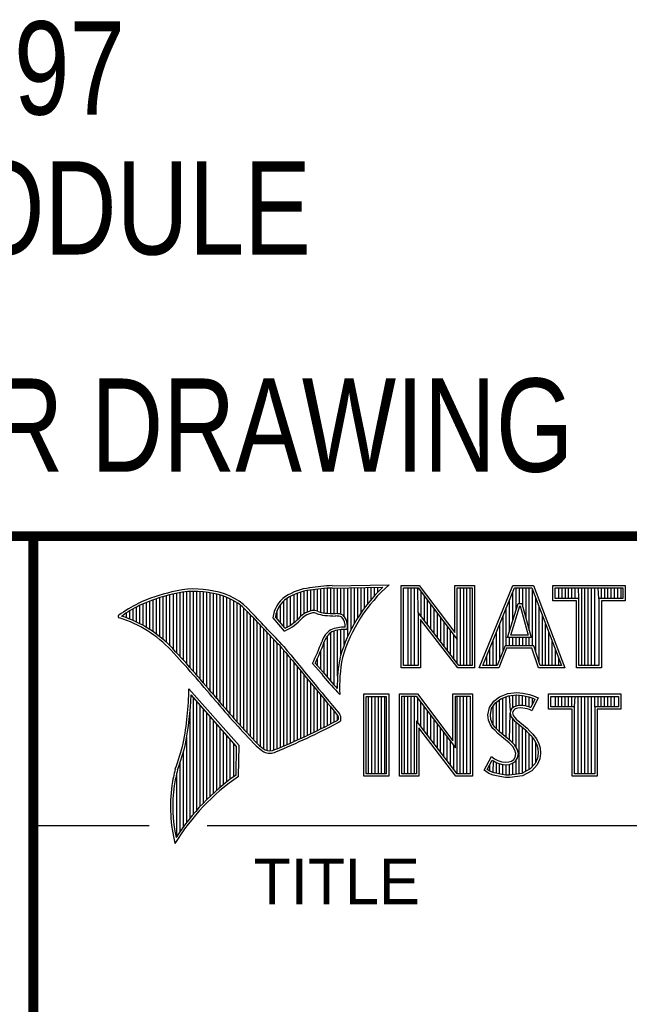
# Model space of a CAD drawing. Header units: inches. Extents: x 0 to 22, y 0 to 17.
# Tile 18 of 33: x 16.3 to 17.6, y 2 to 4. Entities that reach past the tile are written whole.
import ezdxf

# ---------------------------------------------------------------- set-up
doc = ezdxf.new("R2010")
doc.units = ezdxf.units.IN
doc.header["$LTSCALE"] = 1.21
doc.header["$MEASUREMENT"] = 0
doc.layers.get('0').update_dxf_attribs({"linetype": 'CONTINUOUS'})
doc.layers.add('DETAIL', color=7, linetype='CONTINUOUS')
doc.styles.get("Standard").update_dxf_attribs({"font": 'txt', "width": 0.8})
doc.styles.add('TEXTSTYLE_2', font='txt')

msp = doc.modelspace()

# ---------------------------------------------------------------- linework, layer by layer
at = {"color": 2, "linetype": 'CONTINUOUS'}
for p, q in [((16.3737, 2.9596), (21.5037, 2.9596)), ((16.3737, 2.9596), (16.3737, 1.2496)), ((16.375, 2.96), (21.5, 2.96)), ((16.9332, 2.8053), (16.9332, 2.849)), ((16.9401, 2.8077), (16.9401, 2.8499)), ((16.9469, 2.8082), (16.9469, 2.8509)), ((16.9537, 2.8069), (16.9537, 2.8518)), ((16.9606, 2.8048), (16.9606, 2.8525)), ((16.9674, 2.8034), (16.9674, 2.8531)), ((16.9742, 2.8027), (16.9742, 2.8536)), ((16.981, 2.8023), (16.981, 2.854)), ((16.9838, 2.8589), (17.0997, 2.8607)), ((16.9839, 2.8541), (17.087, 2.8557)), ((16.9879, 2.802), (16.9879, 2.8542)), ((16.9947, 2.8019), (16.9947, 2.8543)), ((17.0015, 2.8005), (17.0015, 2.8544)), ((17.0083, 2.7963), (17.0083, 2.8545)), ((17.0152, 2.755), (17.0152, 2.8546)), ((17.022, 2.7691), (17.022, 2.8547)), ((17.0288, 2.7817), (17.0288, 2.8548)), ((17.0357, 2.7931), (17.0357, 2.8549)), ((17.0425, 2.8035), (17.0425, 2.855)), ((17.0493, 2.8131), (17.0493, 2.8551)), ((17.0561, 2.822), (17.0561, 2.8552)), ((17.063, 2.8303), (17.063, 2.8553)), ((17.0698, 2.8381), (17.0698, 2.8554)), ((17.0766, 2.8454), (17.0766, 2.8555)), ((17.1243, 2.8592), (17.1609, 2.8592)), ((17.1243, 2.6915), (17.1243, 2.8592)), ((17.1291, 2.8543), (17.1585, 2.8543)), ((17.1291, 2.6963), (17.1291, 2.8543)), ((17.1381, 2.6963), (17.1381, 2.8543)), ((17.1447, 2.6963), (17.1447, 2.8543)), ((17.1514, 2.6963), (17.1514, 2.8543)), ((17.1589, 2.8042), (17.1581, 2.8543)), ((17.1585, 2.8543), (17.2383, 2.7492)), ((17.1609, 2.8592), (17.2334, 2.7636)), ((17.2334, 2.8592), (17.2732, 2.8592)), ((17.2334, 2.7636), (17.2334, 2.8592)), ((17.2383, 2.8543), (17.2684, 2.8543)), ((17.2383, 2.7492), (17.2383, 2.8543)), ((17.2449, 2.6963), (17.2449, 2.8543)), ((17.2515, 2.6963), (17.2515, 2.8543)), ((17.2582, 2.6963), (17.2582, 2.8543)), ((17.2649, 2.6963), (17.2649, 2.8543)), ((17.2684, 2.8543), (17.2684, 2.6963)), ((17.2732, 2.8592), (17.2732, 2.6915)), ((17.2831, 2.6915), (17.3516, 2.8591)), ((17.2903, 2.6964), (17.3548, 2.8542)), ((17.3516, 2.8591), (17.3938, 2.8591)), ((17.3548, 2.8542), (17.3905, 2.8542)), ((17.3583, 2.8098), (17.3583, 2.8542)), ((17.365, 2.8228), (17.365, 2.8542)), ((17.3717, 2.817), (17.3717, 2.8542)), ((17.3784, 2.7925), (17.3784, 2.8542)), ((17.385, 2.7679), (17.385, 2.8542)), ((17.3905, 2.8542), (17.4504, 2.6964)), ((17.3917, 2.7364), (17.3917, 2.851)), ((17.3938, 2.8591), (17.4574, 2.6915)), ((17.4327, 2.8591), (17.5802, 2.8591)), ((17.4327, 2.8278), (17.4327, 2.8591)), ((17.4375, 2.8542), (17.5753, 2.8542)), ((17.4375, 2.8327), (17.4375, 2.8542)), ((17.4451, 2.8327), (17.4451, 2.8542)), ((17.4518, 2.8327), (17.4518, 2.8542)), ((17.4585, 2.8327), (17.4585, 2.8542)), ((17.4652, 2.8327), (17.4652, 2.8542)), ((17.4718, 2.8327), (17.4718, 2.8542)), ((17.4785, 2.8327), (17.4785, 2.8542)), ((17.4859, 2.8327), (17.4852, 2.8542)), ((17.4919, 2.6964), (17.4919, 2.8542)), ((17.4985, 2.6964), (17.4985, 2.8542)), ((17.5052, 2.6964), (17.5052, 2.8542)), ((17.5119, 2.6964), (17.5119, 2.8542)), ((17.5186, 2.6964), (17.5186, 2.8542)), ((17.5269, 2.8327), (17.5252, 2.8542)), ((17.5319, 2.8327), (17.5319, 2.8542)), ((17.5386, 2.8327), (17.5386, 2.8542)), ((17.5453, 2.8327), (17.5453, 2.8542)), ((17.5519, 2.8327), (17.5519, 2.8542)), ((17.5586, 2.8327), (17.5586, 2.8542)), ((17.5653, 2.8327), (17.5653, 2.8542)), ((17.572, 2.8327), (17.572, 2.8542)), ((17.5753, 2.8542), (17.5753, 2.8327)), ((17.5802, 2.8591), (17.5802, 2.8278)), ((16.6192, 2.765), (16.6192, 2.8301)), ((16.626, 2.7601), (16.626, 2.8325)), ((16.6329, 2.7549), (16.6329, 2.8347)), ((16.6397, 2.7492), (16.6397, 2.8367)), ((16.6465, 2.7431), (16.6465, 2.8386)), ((16.6533, 2.7366), (16.6533, 2.8403)), ((16.6602, 2.7295), (16.6602, 2.8419)), ((16.667, 2.7221), (16.667, 2.8435)), ((16.6738, 2.7146), (16.6738, 2.8449)), ((16.6806, 2.707), (16.6806, 2.8459)), ((16.6875, 2.6995), (16.6875, 2.8467)), ((16.6943, 2.6918), (16.6943, 2.8472)), ((16.7011, 2.6841), (16.7011, 2.8474)), ((16.708, 2.6764), (16.708, 2.8474)), ((16.7148, 2.6685), (16.7148, 2.847)), ((16.7216, 2.6607), (16.7216, 2.8465)), ((16.7284, 2.6527), (16.7284, 2.8456)), ((16.7353, 2.6447), (16.7353, 2.8445)), ((16.7421, 2.6366), (16.7421, 2.8431)), ((16.7489, 2.6285), (16.7489, 2.8417)), ((16.7557, 2.6204), (16.7557, 2.84)), ((16.7626, 2.6125), (16.7626, 2.8378)), ((16.7694, 2.6046), (16.7694, 2.8352)), ((16.7762, 2.5968), (16.7762, 2.8321)), ((16.8923, 2.7747), (16.8923, 2.8335)), ((16.8991, 2.7788), (16.8991, 2.8375)), ((16.9059, 2.7837), (16.9059, 2.8408)), ((16.9128, 2.7896), (16.9128, 2.8436)), ((16.9196, 2.7966), (16.9196, 2.8459)), ((16.9264, 2.8018), (16.9264, 2.8477)), ((17.1648, 2.7965), (17.1648, 2.8461)), ((17.1714, 2.7879), (17.1714, 2.8373)), ((17.345, 2.7666), (17.345, 2.8302)), ((17.3517, 2.7882), (17.3517, 2.8465)), ((17.3984, 2.7232), (17.3984, 2.8334)), ((17.4859, 2.8327), (17.4375, 2.8327)), ((17.4859, 2.6964), (17.4859, 2.8327)), ((17.5753, 2.8327), (17.5269, 2.8327)), ((17.5269, 2.8327), (17.5269, 2.6964)), ((16.5782, 2.788), (16.5782, 2.8116)), ((16.5851, 2.7849), (16.5851, 2.8154)), ((16.5919, 2.7815), (16.5919, 2.819)), ((16.5987, 2.7778), (16.5987, 2.8221)), ((16.6055, 2.7738), (16.6055, 2.8249)), ((16.6124, 2.7696), (16.6124, 2.8276)), ((16.7831, 2.5891), (16.7831, 2.8284)), ((16.7899, 2.5815), (16.7899, 2.8242)), ((16.7967, 2.5739), (16.7967, 2.8193)), ((16.8035, 2.5665), (16.8035, 2.8136)), ((16.8718, 2.791), (16.8718, 2.8085)), ((16.8786, 2.783), (16.8786, 2.8206)), ((16.8855, 2.7749), (16.8855, 2.8281)), ((17.1781, 2.7792), (17.1781, 2.8285)), ((17.1848, 2.7705), (17.1848, 2.8197)), ((17.1915, 2.7618), (17.1915, 2.8109)), ((17.3383, 2.7364), (17.3383, 2.8138)), ((17.3409, 2.7533), (17.3624, 2.8228)), ((17.3475, 2.7581), (17.3659, 2.8179)), ((17.3624, 2.8228), (17.3701, 2.8228)), ((17.3659, 2.8179), (17.3664, 2.8179)), ((17.3664, 2.8179), (17.3827, 2.7581)), ((17.3701, 2.8228), (17.389, 2.7533)), ((17.4051, 2.7034), (17.4051, 2.8158)), ((17.481, 2.8278), (17.4327, 2.8278)), ((17.481, 2.6915), (17.481, 2.8278)), ((17.5802, 2.8278), (17.5318, 2.8278)), ((17.5318, 2.8278), (17.5318, 2.6915)), ((16.5578, 2.796), (16.5578, 2.7989)), ((16.5646, 2.7936), (16.5646, 2.8033)), ((16.5714, 2.7909), (16.5714, 2.8075)), ((16.8104, 2.5591), (16.8104, 2.807)), ((16.8172, 2.5519), (16.8172, 2.7996)), ((16.824, 2.5447), (16.824, 2.7924)), ((16.8864, 2.7664), (16.8632, 2.7937)), ((16.8877, 2.7723), (16.8682, 2.7952)), ((17.2418, 2.6963), (17.1589, 2.8042)), ((17.1589, 2.8042), (17.1589, 2.6963)), ((17.2395, 2.6915), (17.1637, 2.7899)), ((17.1637, 2.7899), (17.1637, 2.6915)), ((17.1981, 2.7531), (17.1981, 2.8021)), ((17.2048, 2.7445), (17.2048, 2.7933)), ((17.3316, 2.7267), (17.3316, 2.7975)), ((17.4118, 2.6964), (17.4118, 2.7982)), ((16.8308, 2.5375), (16.8308, 2.7853)), ((16.8377, 2.5314), (16.8377, 2.7781)), ((16.8445, 2.5262), (16.8445, 2.7709)), ((16.9947, 2.6748), (16.9947, 2.7683)), ((17.0015, 2.7195), (17.0015, 2.7694)), ((17.0083, 2.7388), (17.0083, 2.7698)), ((17.2115, 2.7358), (17.2115, 2.7845)), ((17.2182, 2.7271), (17.2182, 2.7757)), ((17.325, 2.7101), (17.325, 2.7812)), ((17.4184, 2.6964), (17.4184, 2.7806)), ((16.8513, 2.523), (16.8513, 2.7637)), ((16.8581, 2.5224), (16.8581, 2.7565)), ((16.865, 2.5241), (16.865, 2.7493)), ((16.9742, 2.672), (16.9742, 2.7568)), ((16.981, 2.664), (16.981, 2.7634)), ((16.9879, 2.6563), (16.9879, 2.7665)), ((17.2248, 2.7184), (17.2248, 2.7669)), ((17.2315, 2.7098), (17.2315, 2.7581)), ((17.2382, 2.7011), (17.2383, 2.7492)), ((17.3116, 2.6964), (17.3116, 2.7485)), ((17.3183, 2.6964), (17.3183, 2.7648)), ((17.389, 2.7533), (17.3409, 2.7533)), ((17.345, 2.7364), (17.345, 2.7533)), ((17.3827, 2.7581), (17.3475, 2.7581)), ((17.3517, 2.7364), (17.3517, 2.7533)), ((17.3583, 2.7364), (17.3583, 2.7533)), ((17.365, 2.7364), (17.365, 2.7533)), ((17.3717, 2.7364), (17.3717, 2.7533)), ((17.3784, 2.7364), (17.3784, 2.7533)), ((17.385, 2.7364), (17.385, 2.7533)), ((17.4251, 2.6964), (17.4251, 2.763)), ((16.8718, 2.527), (16.8718, 2.7421)), ((16.8786, 2.5298), (16.8786, 2.7348)), ((16.9674, 2.6802), (16.9674, 2.7444)), ((17.3049, 2.6964), (17.3049, 2.7322)), ((17.3356, 2.7364), (17.3195, 2.6964)), ((17.3388, 2.7316), (17.3228, 2.6915)), ((17.394, 2.7364), (17.3356, 2.7364)), ((17.3905, 2.7316), (17.3388, 2.7316)), ((17.4039, 2.6915), (17.3905, 2.7316)), ((17.4074, 2.6964), (17.394, 2.7364)), ((17.4318, 2.6964), (17.4318, 2.7455)), ((16.8855, 2.5327), (16.8855, 2.727)), ((16.8923, 2.5356), (16.8923, 2.7187)), ((16.8991, 2.5385), (16.8991, 2.7104)), ((16.9537, 2.696), (16.9537, 2.7109)), ((16.9606, 2.6882), (16.9606, 2.7266)), ((17.2983, 2.6964), (17.2983, 2.7158)), ((17.4385, 2.6964), (17.4385, 2.7279)), ((17.4451, 2.6964), (17.4451, 2.7103)), ((16.9059, 2.5415), (16.9059, 2.7022)), ((16.9128, 2.5446), (16.9128, 2.6939)), ((16.9616, 2.6797), (16.9434, 2.7005)), ((16.9653, 2.6828), (16.9492, 2.7013)), ((17.1637, 2.6915), (17.1243, 2.6915)), ((17.1589, 2.6963), (17.1291, 2.6963)), ((17.2732, 2.6915), (17.2395, 2.6915)), ((17.2684, 2.6963), (17.2418, 2.6963)), ((17.3228, 2.6915), (17.2831, 2.6915)), ((17.3195, 2.6964), (17.2903, 2.6964)), ((17.4574, 2.6915), (17.4039, 2.6915)), ((17.4504, 2.6964), (17.4074, 2.6964)), ((17.5318, 2.6915), (17.481, 2.6915)), ((17.5269, 2.6964), (17.4859, 2.6964)), ((16.9196, 2.5477), (16.9196, 2.6856)), ((16.9264, 2.5508), (16.9264, 2.6774)), ((16.9332, 2.554), (16.9332, 2.6691)), ((16.7939, 2.533), (16.6919, 2.6489)), ((16.9401, 2.5573), (16.9401, 2.6608)), ((16.9469, 2.5606), (16.9469, 2.6526)), ((16.789, 2.5312), (16.6964, 2.6365)), ((16.7011, 2.3939), (16.7011, 2.6311)), ((16.9537, 2.5639), (16.9537, 2.6443)), ((16.9606, 2.5673), (16.9606, 2.6361)), ((16.999, 2.637), (16.9946, 2.6418)), ((17.0482, 2.6383), (17.0988, 2.6383)), ((17.0482, 2.4708), (17.0482, 2.6383)), ((17.0531, 2.6334), (17.0939, 2.6334)), ((17.0531, 2.4756), (17.0531, 2.6334)), ((17.0577, 2.4756), (17.0577, 2.6334)), ((17.0644, 2.4756), (17.0644, 2.6334)), ((17.071, 2.4756), (17.071, 2.6334)), ((17.0777, 2.4756), (17.0777, 2.6334)), ((17.0844, 2.4756), (17.0844, 2.6334)), ((17.0911, 2.4756), (17.0911, 2.6334)), ((17.0939, 2.6334), (17.0939, 2.4756)), ((17.0988, 2.6383), (17.0988, 2.4708)), ((17.1205, 2.6385), (17.1571, 2.6385)), ((17.1205, 2.4708), (17.1205, 2.6385)), ((17.1253, 2.6336), (17.1547, 2.6336)), ((17.1253, 2.4756), (17.1253, 2.6336)), ((17.1311, 2.4756), (17.1311, 2.6336)), ((17.1378, 2.4756), (17.1378, 2.6336)), ((17.1445, 2.4756), (17.1445, 2.6336)), ((17.1511, 2.4756), (17.1511, 2.6336)), ((17.1547, 2.6336), (17.2345, 2.5284)), ((17.1571, 2.6385), (17.2296, 2.5429)), ((17.1578, 2.5799), (17.1578, 2.6295)), ((17.2296, 2.6385), (17.2694, 2.6385)), ((17.2296, 2.5429), (17.2296, 2.6385)), ((17.2345, 2.6336), (17.2646, 2.6336)), ((17.2345, 2.5284), (17.2345, 2.6336)), ((17.2379, 2.4756), (17.2379, 2.6336)), ((17.2446, 2.4756), (17.2446, 2.6336)), ((17.2513, 2.4756), (17.2513, 2.6336)), ((17.2579, 2.4756), (17.2579, 2.6336)), ((17.2646, 2.6336), (17.2646, 2.4756)), ((17.2694, 2.6385), (17.2694, 2.4708)), ((17.3127, 2.6238), (17.3245, 2.6324)), ((17.3162, 2.6204), (17.3269, 2.6281)), ((17.3245, 2.6324), (17.3412, 2.639)), ((17.3269, 2.6281), (17.3424, 2.6343)), ((17.3314, 2.5555), (17.3314, 2.6299)), ((17.338, 2.5499), (17.338, 2.6326)), ((17.3412, 2.639), (17.3596, 2.641)), ((17.3424, 2.6343), (17.3597, 2.6362)), ((17.3466, 2.6041), (17.3447, 2.6345)), ((17.3514, 2.6103), (17.3514, 2.6353)), ((17.3581, 2.6135), (17.3581, 2.636)), ((17.3596, 2.641), (17.372, 2.6402)), ((17.3597, 2.6362), (17.3713, 2.6354)), ((17.3647, 2.6146), (17.3647, 2.6358)), ((17.3713, 2.6354), (17.3843, 2.6326)), ((17.3714, 2.6146), (17.3714, 2.6353)), ((17.372, 2.6402), (17.3856, 2.6373)), ((17.3781, 2.6134), (17.3781, 2.6339)), ((17.3843, 2.6326), (17.3921, 2.6299)), ((17.3848, 2.6117), (17.3848, 2.6324)), ((17.3856, 2.6373), (17.3939, 2.6344)), ((17.4031, 2.6301), (17.3899, 2.6036)), ((17.3914, 2.6176), (17.3914, 2.6301)), ((17.3921, 2.6299), (17.3966, 2.6278)), ((17.3939, 2.6344), (17.4031, 2.6301)), ((17.4242, 2.6383), (17.5717, 2.6383)), ((17.4242, 2.607), (17.4242, 2.6383)), ((17.429, 2.6334), (17.5669, 2.6334)), ((17.429, 2.6119), (17.429, 2.6334)), ((17.4382, 2.6119), (17.4382, 2.6334)), ((17.4448, 2.6119), (17.4448, 2.6334)), ((17.4515, 2.6119), (17.4515, 2.6334)), ((17.4582, 2.6119), (17.4582, 2.6334)), ((17.4649, 2.6119), (17.4649, 2.6334)), ((17.4716, 2.6119), (17.4716, 2.6334)), ((17.4774, 2.6119), (17.4782, 2.6334)), ((17.4849, 2.4756), (17.4849, 2.6334)), ((17.4916, 2.4756), (17.4916, 2.6334)), ((17.4983, 2.4756), (17.4983, 2.6334)), ((17.5049, 2.4756), (17.5049, 2.6334)), ((17.5116, 2.4756), (17.5116, 2.6334)), ((17.5185, 2.6119), (17.5183, 2.6334)), ((17.525, 2.6119), (17.525, 2.6334)), ((17.5316, 2.6119), (17.5316, 2.6334)), ((17.5383, 2.6119), (17.5383, 2.6334)), ((17.545, 2.6119), (17.545, 2.6334)), ((17.5517, 2.6119), (17.5517, 2.6334)), ((17.5583, 2.6119), (17.5583, 2.6334)), ((17.5669, 2.6334), (17.5669, 2.6119)), ((17.5717, 2.6383), (17.5717, 2.607)), ((16.708, 2.4018), (16.708, 2.6233)), ((16.7148, 2.4093), (16.7148, 2.6156)), ((16.9674, 2.5708), (16.9674, 2.6278)), ((16.9742, 2.5743), (16.9742, 2.6195)), ((16.981, 2.5778), (16.981, 2.6113)), ((17.1645, 2.5712), (17.1645, 2.6207)), ((17.1712, 2.5625), (17.1712, 2.6119)), ((17.3009, 2.5961), (17.3037, 2.6105)), ((17.3037, 2.6105), (17.3127, 2.6238)), ((17.3058, 2.5959), (17.3083, 2.6086)), ((17.3083, 2.6086), (17.3162, 2.6204)), ((17.3113, 2.5744), (17.3113, 2.6131)), ((17.318, 2.5677), (17.318, 2.6217)), ((17.3247, 2.561), (17.3247, 2.6265)), ((17.3497, 2.609), (17.3466, 2.6041)), ((17.3543, 2.6124), (17.3497, 2.609)), ((17.3565, 2.6079), (17.3533, 2.6056)), ((17.3604, 2.6142), (17.3543, 2.6124)), ((17.3614, 2.6094), (17.3565, 2.6079)), ((17.3664, 2.6148), (17.3604, 2.6142)), ((17.3665, 2.6099), (17.3614, 2.6094)), ((17.3726, 2.6145), (17.3664, 2.6148)), ((17.372, 2.6097), (17.3665, 2.6099)), ((17.3807, 2.6079), (17.372, 2.6097)), ((17.3819, 2.6126), (17.3726, 2.6145)), ((17.3853, 2.6065), (17.3807, 2.6079)), ((17.3873, 2.6109), (17.3819, 2.6126)), ((17.3879, 2.6106), (17.3873, 2.6109)), ((17.3966, 2.6278), (17.3879, 2.6106)), ((17.4774, 2.6119), (17.429, 2.6119)), ((17.4774, 2.4756), (17.4774, 2.6119)), ((17.5669, 2.6119), (17.5185, 2.6119)), ((17.5185, 2.6119), (17.5185, 2.4756)), ((16.6943, 2.3857), (16.6943, 2.603)), ((16.7216, 2.4165), (16.7216, 2.6078)), ((16.7284, 2.4233), (16.7284, 2.6001)), ((16.7353, 2.4299), (16.7353, 2.5923)), ((16.9879, 2.5814), (16.9879, 2.603)), ((16.9947, 2.5853), (16.9947, 2.5948)), ((17.1778, 2.5539), (17.1778, 2.6031)), ((17.1845, 2.5452), (17.1845, 2.5943)), ((17.302, 2.5852), (17.3009, 2.5961)), ((17.3068, 2.5863), (17.3058, 2.5959)), ((17.3447, 2.5443), (17.3461, 2.5993)), ((17.3466, 2.6041), (17.3461, 2.5993)), ((17.3461, 2.5993), (17.3477, 2.5922)), ((17.3477, 2.5922), (17.3547, 2.5835)), ((17.3513, 2.6025), (17.351, 2.5996)), ((17.351, 2.5996), (17.3521, 2.5944)), ((17.3533, 2.6056), (17.3513, 2.6025)), ((17.3521, 2.5944), (17.3582, 2.5869)), ((17.3899, 2.6036), (17.3853, 2.6065)), ((17.4726, 2.607), (17.4242, 2.607)), ((17.4726, 2.4708), (17.4726, 2.607)), ((17.5717, 2.607), (17.5233, 2.607)), ((17.5233, 2.607), (17.5233, 2.4708)), ((16.7421, 2.4363), (16.7421, 2.5846)), ((16.7489, 2.4424), (16.7489, 2.5768)), ((16.7557, 2.4482), (16.7557, 2.569)), ((17.238, 2.4756), (17.1551, 2.5834)), ((17.1551, 2.5834), (17.1551, 2.4756)), ((17.2356, 2.4708), (17.1599, 2.5692)), ((17.1599, 2.5692), (17.1599, 2.4708)), ((17.1912, 2.5365), (17.1912, 2.5855)), ((17.1979, 2.5278), (17.1979, 2.5767)), ((17.2045, 2.5192), (17.2045, 2.5679)), ((17.3058, 2.5754), (17.302, 2.5852)), ((17.3109, 2.5679), (17.3058, 2.5754)), ((17.3101, 2.5777), (17.3068, 2.5863)), ((17.3147, 2.571), (17.3101, 2.5777)), ((17.3153, 2.5636), (17.3109, 2.5679)), ((17.3243, 2.5614), (17.3147, 2.571)), ((17.3514, 2.5381), (17.3514, 2.5876)), ((17.3547, 2.5835), (17.3771, 2.5649)), ((17.3581, 2.5298), (17.3581, 2.5807)), ((17.3582, 2.5869), (17.3804, 2.5685)), ((17.3647, 2.4755), (17.3647, 2.5752)), ((17.3714, 2.4763), (17.3714, 2.5696)), ((17.3804, 2.5685), (17.3864, 2.5624)), ((16.6875, 2.377), (16.6875, 2.5502)), ((16.7626, 2.4538), (16.7626, 2.5613)), ((16.7694, 2.4592), (16.7694, 2.5535)), ((17.2112, 2.5105), (17.2112, 2.5591)), ((17.2179, 2.5018), (17.2179, 2.5503)), ((17.321, 2.5578), (17.3153, 2.5636)), ((17.3441, 2.5385), (17.321, 2.5578)), ((17.3474, 2.5421), (17.3243, 2.5614)), ((17.3771, 2.5649), (17.383, 2.559)), ((17.3781, 2.4808), (17.3781, 2.5639)), ((17.383, 2.559), (17.3888, 2.5529)), ((17.3848, 2.4834), (17.3848, 2.5571)), ((17.3864, 2.5624), (17.3925, 2.5561)), ((17.3888, 2.5529), (17.3953, 2.5446)), ((17.3914, 2.4908), (17.3914, 2.5495)), ((17.3925, 2.5561), (17.3994, 2.5472)), ((16.7762, 2.4644), (16.7762, 2.5458)), ((16.7831, 2.4694), (16.7831, 2.538)), ((16.788, 2.4729), (16.789, 2.5312)), ((16.7927, 2.4704), (16.7939, 2.533)), ((17.2246, 2.4931), (17.2246, 2.5415)), ((17.2312, 2.4844), (17.2312, 2.5327)), ((17.3516, 2.5311), (17.3441, 2.5385)), ((17.3554, 2.5341), (17.3474, 2.5421)), ((17.3559, 2.5241), (17.3516, 2.5311)), ((17.3604, 2.5261), (17.3554, 2.5341)), ((17.3953, 2.5446), (17.4001, 2.535)), ((17.3981, 2.4982), (17.3981, 2.5389)), ((17.3994, 2.5472), (17.4046, 2.5368)), ((17.4001, 2.535), (17.4024, 2.5275)), ((17.4046, 2.5368), (17.4072, 2.5285)), ((17.4072, 2.5285), (17.408, 2.5172)), ((16.6806, 2.368), (16.6806, 2.52)), ((17.2931, 2.483), (17.3081, 2.5106)), ((17.3081, 2.5106), (17.3144, 2.506)), ((17.3536, 2.5051), (17.3565, 2.5097)), ((17.3579, 2.5169), (17.3559, 2.5241)), ((17.3565, 2.5097), (17.3579, 2.5169)), ((17.3572, 2.5017), (17.3611, 2.5079)), ((17.3629, 2.5171), (17.3604, 2.5261)), ((17.3611, 2.5079), (17.3629, 2.5171)), ((17.4016, 2.5077), (17.3967, 2.4966)), ((17.4031, 2.5174), (17.4016, 2.5077)), ((17.4024, 2.5275), (17.4031, 2.5174)), ((17.408, 2.5172), (17.4063, 2.5063)), ((16.6738, 2.3584), (16.6738, 2.4982)), ((17.2995, 2.4845), (17.3097, 2.5034)), ((17.3047, 2.481), (17.3047, 2.4941)), ((17.3097, 2.5034), (17.3119, 2.5018)), ((17.3113, 2.478), (17.3119, 2.5018)), ((17.3119, 2.5018), (17.3189, 2.4983)), ((17.3144, 2.506), (17.3207, 2.5028)), ((17.318, 2.4765), (17.318, 2.4986)), ((17.3189, 2.4983), (17.328, 2.4952)), ((17.3207, 2.5028), (17.3291, 2.5)), ((17.3247, 2.475), (17.3247, 2.4963)), ((17.328, 2.4952), (17.3365, 2.4942)), ((17.3291, 2.5), (17.3366, 2.4991)), ((17.3314, 2.474), (17.3314, 2.4948)), ((17.3365, 2.4942), (17.3446, 2.4949)), ((17.3366, 2.4991), (17.3435, 2.4997)), ((17.338, 2.473), (17.338, 2.494)), ((17.3435, 2.4997), (17.3487, 2.5017)), ((17.3446, 2.4949), (17.351, 2.4974)), ((17.3447, 2.4728), (17.3447, 2.4949)), ((17.3487, 2.5017), (17.3536, 2.5051)), ((17.351, 2.4974), (17.3572, 2.5017)), ((17.3514, 2.4737), (17.3514, 2.4975)), ((17.3581, 2.4746), (17.3581, 2.5024)), ((17.3967, 2.4966), (17.3868, 2.4857)), ((17.4008, 2.4939), (17.3899, 2.4818)), ((17.4063, 2.5063), (17.4008, 2.4939)), ((16.667, 2.3482), (16.667, 2.477)), ((17.0988, 2.4708), (17.0482, 2.4708)), ((17.0939, 2.4756), (17.0531, 2.4756)), ((17.1599, 2.4708), (17.1205, 2.4708)), ((17.1551, 2.4756), (17.1253, 2.4756)), ((17.2694, 2.4708), (17.2356, 2.4708)), ((17.2646, 2.4756), (17.238, 2.4756)), ((17.3026, 2.4766), (17.2931, 2.483)), ((17.3049, 2.4809), (17.2995, 2.4845)), ((17.3118, 2.4729), (17.3026, 2.4766)), ((17.3132, 2.4775), (17.3049, 2.4809)), ((17.3254, 2.47), (17.3118, 2.4729)), ((17.3262, 2.4748), (17.3132, 2.4775)), ((17.3369, 2.4683), (17.3254, 2.47)), ((17.3373, 2.4731), (17.3262, 2.4748)), ((17.3452, 2.468), (17.3369, 2.4683)), ((17.345, 2.4729), (17.3373, 2.4731)), ((17.3699, 2.4761), (17.345, 2.4729)), ((17.3714, 2.4714), (17.3452, 2.468)), ((17.3868, 2.4857), (17.3699, 2.4761)), ((17.3899, 2.4818), (17.3714, 2.4714)), ((17.5233, 2.4708), (17.4726, 2.4708)), ((17.5185, 2.4756), (17.4774, 2.4756)), ((16.375, 2.37), (16.6109, 2.37)), ((16.7288, 2.37), (21.5, 2.37))]:
    msp.add_line(p, q, dxfattribs=at)
at = {"color": 7, "linetype": 'CONTINUOUS', "const_width": 0.02}
for points in [[(13.6, 2.9595), (21.5, 2.96)], [(16.375, 2.96), (16.375, 0.5)]]:
    msp.add_lwpolyline(points, dxfattribs=at)
at = {"color": 2, "linetype": 'CONTINUOUS'}
for centre, radius, start, end in [((16.7034, 2.6747), 0.1775, 77.2819, 105.0682), ((16.9502, 2.7423), 0.1128, 96.3009, 123.1685), ((16.9502, 2.7423), 0.108, 96.2443, 123.1259), ((17.0005, 2.4511), 0.4082, 92.3475, 98.8367), ((17.0005, 2.4511), 0.4034, 92.3569, 98.8525), ((17.308, 2.6221), 0.3216, 133.4014, 163.4571), ((17.308, 2.6221), 0.3168, 131.1193, 163.4132), ((16.7315, 2.5144), 0.3399, 102.6162, 114.8514), ((16.7315, 2.5144), 0.3351, 102.5989, 114.8296), ((16.7034, 2.6747), 0.1727, 77.2314, 105.1003), ((16.7222, 2.7226), 0.1221, 40.1653, 80.8429), ((16.7222, 2.7226), 0.1269, 40.2333, 80.7735), ((16.923, 2.7875), 0.0602, 125.032, 174.0466), ((16.923, 2.7875), 0.0554, 125.1142, 171.9572), ((16.7759, 2.4698), 0.3996, 117.9347, 124.5691), ((16.7759, 2.4698), 0.3948, 117.954, 124.0374), ((16.5507, 2.7963), 0.00298, 121.3543, 265.8048), ((16.4773, 2.5601), 0.2445, 43.1672, 72.5708), ((16.4772, 2.5601), 0.2493, 43.1664, 71.8497), ((9.1994, -4.4938), 10.5463, 43.2461, 43.76704), ((9.199, -4.4944), 10.5518, 43.24607, 43.76701), ((16.8429, 2.8642), 0.107, 293.9928, 318.4439), ((16.8429, 2.8642), 0.1022, 295.9966, 318.5916), ((16.9517, 2.7612), 0.0478, 112.9196, 132.2699), ((16.9517, 2.7612), 0.043, 112.6662, 131.9321), ((16.9455, 2.7813), 0.0269, 72.6128, 117.3853), ((16.9455, 2.7813), 0.0221, 72.9381, 117.8635), ((16.977, 2.8697), 0.0718, 249.5515, 263.1636), ((16.977, 2.8697), 0.067, 249.4455, 263.1373), ((16.9944, 3.0501), 0.253, 264.1107, 269.1006), ((16.9944, 3.0501), 0.2482, 264.1189, 269.068), ((16.9917, 2.7681), 0.0339, 64.4685, 92.2537), ((16.9917, 2.7681), 0.0291, 66.3231, 92.5053), ((16.9825, 2.7769), 0.0275, 355.2987, 40.4494), ((16.9825, 2.7769), 0.0323, 347.1178, 42.4037), ((17.0047, 2.732), 0.0441, 122.6948, 163.4996), ((17.0094, 2.698), 0.0767, 89.6565, 111.8738), ((17.0094, 2.698), 0.0719, 86.3769, 111.5054), ((17.0047, 2.732), 0.0393, 123.3496, 163.7165), ((14.6639, 0.8852), 2.7178, 39.9159, 42.7668), ((117.205, 85.4976), 130.0576, 219.522219, 219.6006), ((117.1292, 85.4341), 129.954, 219.521832, 219.600442), ((16.5488, 2.8964), 0.4406, 333.6063, 339.8409), ((16.5488, 2.8963), 0.4454, 334.022, 339.8635), ((14.6645, 0.8858), 2.7122, 39.9143, 42.7655), ((17.3248, 2.6518), 0.3309, 169.2392, 180.3763), ((17.3248, 2.6518), 0.3261, 169.2807, 182.6075), ((17.5234, 3.1364), 0.724, 219.1087, 223.0885), ((17.5234, 3.1364), 0.7192, 219.1032, 222.5932), ((16.0461, 2.6599), 0.6459, 349.0852, 359.0204), ((16.0461, 2.6599), 0.6507, 349.0758, 357.94), ((18.1343, 3.7937), 1.8102, 220.042, 224.0069), ((18.1342, 3.7937), 1.815, 220.0434, 224.0127), ((16.9709, 2.5786), 0.0288, 26.3697, 33.9), ((16.9687, 2.5899), 0.028, 353.6797, 3.043), ((16.9709, 2.5786), 0.0336, 24.6866, 34.3242), ((16.9687, 2.5899), 0.0328, 350.4758, 4.7759), ((16.3916, 3.7016), 1.269, 291.9871, 298.2491), ((16.3917, 3.7016), 1.2737, 291.9984, 298.2504), ((16.98, 2.6057), 0.0252, 299.2501, 311.2614), ((16.98, 2.6057), 0.03, 299.1847, 314.8198), ((16.2632, 2.6388), 0.4292, 339.0712, 346.3669), ((16.2632, 2.6388), 0.434, 339.1085, 346.381), ((16.9079, 2.6176), 0.116, 227.0911, 236.9191), ((16.9079, 2.6176), 0.1112, 227.1627, 236.7917), ((16.8565, 2.5437), 0.0261, 242.8484, 298.0511), ((16.8565, 2.5437), 0.0213, 243.4913, 298.7009), ((17.0658, 2.3848), 0.4141, 165.9359, 170.6858), ((17.0658, 2.3848), 0.4093, 165.9761, 170.6762), ((17.0508, 2.0969), 0.454, 124.6428, 148.5563), ((17.0508, 2.0969), 0.4588, 124.9509, 147.098), ((16.9723, 2.4095), 0.318, 172.3562, 193.7958), ((16.9723, 2.4095), 0.3132, 172.3688, 191.6866)]:
    msp.add_arc(centre, radius, start, end, dxfattribs=at)

# ---------------------------------------------------------------- texts
at = {"color": 7, "linetype": 'CONTINUOUS', "insert": (16.3742, 3.2811), "char_height": 0.19, "width": 2.432, "attachment_point": 2, "line_spacing_factor": 0.9}
msp.add_mtext('CUSTOMER DRAWING', dxfattribs=at)
at = {"color": 2, "linetype": 'CONTINUOUS', "insert": (16.8235, 2.303), "char_height": 0.093, "width": 0.465, "attachment_point": 1, "line_spacing_factor": 0.9, "style": 'TEXTSTYLE_2'}
msp.add_mtext('TITLE', dxfattribs=at)
at = {"layer": 'DETAIL', "color": 2, "linetype": 'CONTINUOUS', "insert": (16.2059, 4.0087), "char_height": 0.19, "width": 1.672, "attachment_point": 2, "line_spacing_factor": 0.9}
msp.add_mtext('NI 9997\\PBASE MODULE', dxfattribs=at)

doc.saveas('drawing.dxf')
